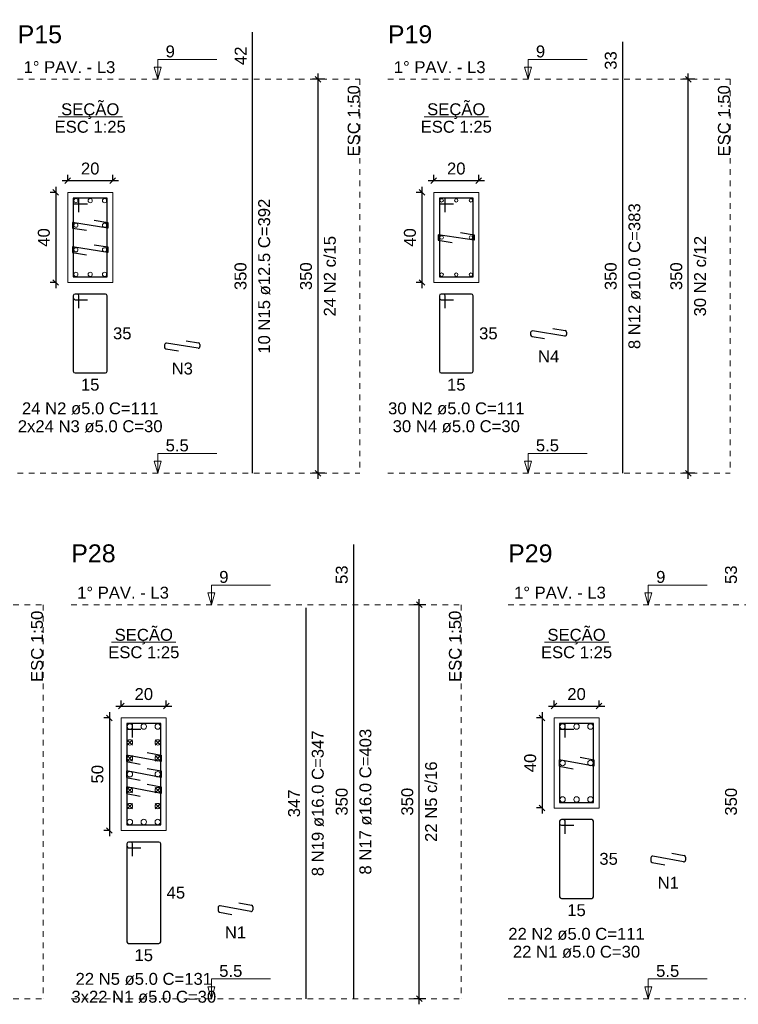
# Model space of a CAD drawing. Header units: millimetres. Extents: x 10 to 1250, y -62 to 528.
# Tile 231 of 256: x 241 to 254, y 229 to 246. Entities that reach past the tile are written whole.
import ezdxf

# ---------------------------------------------------------------- set-up
doc = ezdxf.new("R2010")
doc.units = ezdxf.units.MM
doc.header["$LTSCALE"] = 0.05
doc.linetypes.add('DOT', pattern=[6.35, 0, -6.35])
for name, color, linetype, lineweight in [('Descrição da armadura', 7, 'Continuous', 5), ('DT-Barras na forma', 2, 'Continuous', 30), ('DT-Barras no corte', 5, 'Continuous', 5), ('DT-Barras rebatidas', 2, 'Continuous', 30), ('DT-Cotas', 9, 'Continuous', 5), ('DT-Forma', 5, 'Continuous', 5), ('DT-Pontilhado', 9, 'DOT', 5), ('DT-Textos', 7, 'Continuous', 5), ('DT-Título', 3, 'Continuous', 20), ('Textos armaduras', 7, 'Continuous', 5)]:
    doc.layers.add(name, color=color, linetype=linetype, lineweight=lineweight)
doc.styles.add('Arial', font='arial.ttf')
doc.styles.get("Standard").update_dxf_attribs({"font": 'arial.ttf'})
doc.dimstyles.new('UM_25.000000', dxfattribs={"dimtxt": 0.18, "dimasz": 0.1, "dimexe": 0.1, "dimexo": 0.2, "dimgap": 0, "dimtad": 1, "dimtih": 1, "dimtoh": 1, "dimdec": 1, "dimlfac": 25, "dimzin": 0, "dimdsep": 46, "dimtxsty": 'Standard', "dimcen": 0.09, "dimdle": 0.1, "dimadec": 1, "dimazin": 2, "dimtfac": 1, "dimtdec": 4, "dimtofl": 0, "dimtmove": 0, "dimatfit": 3, "dimfxl": 1, "dimtolj": 1, "dimarcsym": 0})
doc.dimstyles.new('UM_50.000000', dxfattribs={"dimtxt": 0.18, "dimasz": 0.1, "dimexe": 0.1, "dimexo": 0.2, "dimgap": 0.1, "dimtad": 1, "dimdec": 1, "dimlfac": 50, "dimzin": 0, "dimdsep": 46, "dimtxsty": 'Standard', "dimblk": 'OBLIQUE', "dimcen": 0.09, "dimdle": 0.1, "dimadec": 1, "dimazin": 2, "dimtfac": 1, "dimtdec": 1, "dimtofl": 0, "dimtmove": 0, "dimatfit": 3, "dimldrblk": 'OBLIQUE', "dimfxl": 1, "dimtolj": 1, "dimarcsym": 1})

# ---------------------------------------------------------------- blocks, each defined once
blk = doc.blocks.new('_Oblique')
at = {"color": 0, "linetype": 'ByBlock', "lineweight": -2}
blk.add_line((-0.5, -0.5), (0.5, 0.5), dxfattribs=at)
blk = doc.blocks.new('*D2349')
at = {"layer": 'Defpoints', "color": 0, "transparency": 16777216}
for p in [(242.275, 243.14), (242.063, 241.54), (242.275, 241.54)]:
    blk.add_point(p, dxfattribs=at)
at = {"layer": 'DT-Cotas', "color": 0, "lineweight": -2, "transparency": 16777216}
for p, q in [((242.063, 243.24), (242.063, 241.44)), ((242.075, 243.14), (241.963, 243.14)), ((242.075, 241.54), (241.963, 241.54))]:
    blk.add_line(p, q, dxfattribs=at)
at = {"layer": 'DT-Cotas', "color": 0, "lineweight": -2, "transparency": 16777216, "xscale": 0.1, "yscale": 0.1, "zscale": 0.1}
for p, rotation in [((242.063, 243.14), 90), ((242.063, 241.54), 270)]:
    blk.add_blockref('_Oblique', p, dxfattribs=dict(at, rotation=rotation))
at = {"layer": 'DT-Cotas', "transparency": 16777216, "insert": (241.851, 242.34), "char_height": 0.2118, "attachment_point": 5, "rotation": 90, "style": 'Arial'}
blk.add_mtext('\\A1;40', dxfattribs=at)
blk = doc.blocks.new('*D2350')
at = {"layer": 'Defpoints', "color": 0, "transparency": 16777216}
for p in [(243.075, 243.352), (242.275, 243.14), (243.075, 243.14)]:
    blk.add_point(p, dxfattribs=at)
at = {"layer": 'DT-Cotas', "color": 0, "lineweight": -2, "transparency": 16777216}
for p, q in [((242.275, 243.34), (242.275, 243.452)), ((243.075, 243.34), (243.075, 243.452)), ((242.175, 243.352), (243.175, 243.352))]:
    blk.add_line(p, q, dxfattribs=at)
at = {"layer": 'DT-Cotas', "color": 0, "lineweight": -2, "transparency": 16777216, "xscale": 0.1, "yscale": 0.1, "zscale": 0.1, "rotation": 180}
blk.add_blockref('_Oblique', (242.275, 243.352), dxfattribs=at)
at = {"layer": 'DT-Cotas', "color": 0, "lineweight": -2, "transparency": 16777216, "xscale": 0.1, "yscale": 0.1, "zscale": 0.1}
blk.add_blockref('_Oblique', (243.075, 243.352), dxfattribs=at)
at = {"layer": 'DT-Cotas', "transparency": 16777216, "insert": (242.675, 243.564), "char_height": 0.2118, "attachment_point": 5, "rotation": 0.0057, "style": 'Arial'}
blk.add_mtext('\\A1;20', dxfattribs=at)
blk = doc.blocks.new('*D2351')
at = {"layer": 'Defpoints', "color": 0, "transparency": 16777216}
for p in [(246.726, 245.152), (247.044, 245.152), (247.044, 238.152)]:
    blk.add_point(p, dxfattribs=at)
at = {"layer": 'DT-Cotas', "color": 0, "lineweight": -2, "transparency": 16777216}
for p, q in [((246.844, 245.152), (246.626, 245.152)), ((246.726, 238.052), (246.726, 245.252)), ((246.844, 238.152), (246.626, 238.152))]:
    blk.add_line(p, q, dxfattribs=at)
at = {"layer": 'DT-Cotas', "color": 0, "lineweight": -2, "transparency": 16777216, "xscale": 0.1, "yscale": 0.1, "zscale": 0.1}
for p, rotation in [((246.726, 245.152), 90), ((246.726, 238.152), 270)]:
    blk.add_blockref('_Oblique', p, dxfattribs=dict(at, rotation=rotation))
blk = doc.blocks.new('*D2352')
at = {"layer": 'Defpoints', "color": 0, "transparency": 16777216}
for p in [(246.726, 245.152), (247.044, 245.152), (247.044, 238.152)]:
    blk.add_point(p, dxfattribs=at)
at = {"layer": 'DT-Cotas', "color": 0, "lineweight": -2, "transparency": 16777216}
for p, q in [((246.844, 245.152), (246.626, 245.152)), ((246.726, 238.052), (246.726, 245.252)), ((246.844, 238.152), (246.626, 238.152))]:
    blk.add_line(p, q, dxfattribs=at)
at = {"layer": 'DT-Cotas', "color": 0, "lineweight": -2, "transparency": 16777216, "xscale": 0.1, "yscale": 0.1, "zscale": 0.1}
for p, rotation in [((246.726, 245.152), 90), ((246.726, 238.152), 270)]:
    blk.add_blockref('_Oblique', p, dxfattribs=dict(at, rotation=rotation))
blk = doc.blocks.new('*D2353')
at = {"layer": 'Defpoints', "color": 0, "transparency": 16777216}
for p in [(248.783, 243.14), (248.572, 241.54), (248.783, 241.54)]:
    blk.add_point(p, dxfattribs=at)
at = {"layer": 'DT-Cotas', "color": 0, "lineweight": -2, "transparency": 16777216}
for p, q in [((248.572, 243.24), (248.572, 241.44)), ((248.583, 243.14), (248.472, 243.14)), ((248.583, 241.54), (248.472, 241.54))]:
    blk.add_line(p, q, dxfattribs=at)
at = {"layer": 'DT-Cotas', "color": 0, "lineweight": -2, "transparency": 16777216, "xscale": 0.1, "yscale": 0.1, "zscale": 0.1}
for p, rotation in [((248.572, 243.14), 90), ((248.572, 241.54), 270)]:
    blk.add_blockref('_Oblique', p, dxfattribs=dict(at, rotation=rotation))
at = {"layer": 'DT-Cotas', "transparency": 16777216, "insert": (248.36, 242.34), "char_height": 0.2118, "attachment_point": 5, "rotation": 90, "style": 'Arial'}
blk.add_mtext('\\A1;40', dxfattribs=at)
blk = doc.blocks.new('*D2354')
at = {"layer": 'Defpoints', "color": 0, "transparency": 16777216}
for p in [(249.583, 243.352), (248.783, 243.14), (249.583, 243.14)]:
    blk.add_point(p, dxfattribs=at)
at = {"layer": 'DT-Cotas', "color": 0, "lineweight": -2, "transparency": 16777216}
for p, q in [((248.783, 243.34), (248.783, 243.452)), ((249.583, 243.34), (249.583, 243.452)), ((248.683, 243.352), (249.683, 243.352))]:
    blk.add_line(p, q, dxfattribs=at)
at = {"layer": 'DT-Cotas', "color": 0, "lineweight": -2, "transparency": 16777216, "xscale": 0.1, "yscale": 0.1, "zscale": 0.1, "rotation": 180}
blk.add_blockref('_Oblique', (248.783, 243.352), dxfattribs=at)
at = {"layer": 'DT-Cotas', "color": 0, "lineweight": -2, "transparency": 16777216, "xscale": 0.1, "yscale": 0.1, "zscale": 0.1}
blk.add_blockref('_Oblique', (249.583, 243.352), dxfattribs=at)
at = {"layer": 'DT-Cotas', "transparency": 16777216, "insert": (249.183, 243.564), "char_height": 0.2118, "attachment_point": 5, "rotation": 0.0057, "style": 'Arial'}
blk.add_mtext('\\A1;20', dxfattribs=at)
blk = doc.blocks.new('*D2340')
at = {"layer": 'Defpoints', "color": 0, "transparency": 16777216}
for p in [(253.309, 245.152), (253.627, 245.152), (253.627, 238.152)]:
    blk.add_point(p, dxfattribs=at)
at = {"layer": 'DT-Cotas', "color": 0, "lineweight": -2, "transparency": 16777216}
for p, q in [((253.427, 245.152), (253.209, 245.152)), ((253.309, 238.052), (253.309, 245.252)), ((253.427, 238.152), (253.209, 238.152))]:
    blk.add_line(p, q, dxfattribs=at)
at = {"layer": 'DT-Cotas', "color": 0, "lineweight": -2, "transparency": 16777216, "xscale": 0.1, "yscale": 0.1, "zscale": 0.1}
for p, rotation in [((253.309, 245.152), 90), ((253.309, 238.152), 270)]:
    blk.add_blockref('_Oblique', p, dxfattribs=dict(at, rotation=rotation))
blk = doc.blocks.new('*D2341')
at = {"layer": 'Defpoints', "color": 0, "transparency": 16777216}
for p in [(253.309, 245.152), (253.627, 245.152), (253.627, 238.152)]:
    blk.add_point(p, dxfattribs=at)
at = {"layer": 'DT-Cotas', "color": 0, "lineweight": -2, "transparency": 16777216}
for p, q in [((253.427, 245.152), (253.209, 245.152)), ((253.309, 238.052), (253.309, 245.252)), ((253.427, 238.152), (253.209, 238.152))]:
    blk.add_line(p, q, dxfattribs=at)
at = {"layer": 'DT-Cotas', "color": 0, "lineweight": -2, "transparency": 16777216, "xscale": 0.1, "yscale": 0.1, "zscale": 0.1}
for p, rotation in [((253.309, 245.152), 90), ((253.309, 238.152), 270)]:
    blk.add_blockref('_Oblique', p, dxfattribs=dict(at, rotation=rotation))
blk = doc.blocks.new('*D2379')
at = {"layer": 'Defpoints', "color": 0, "transparency": 16777216}
for p in [(243.228, 233.803), (243.016, 231.803), (243.228, 231.803)]:
    blk.add_point(p, dxfattribs=at)
at = {"layer": 'DT-Cotas', "color": 0, "lineweight": -2, "transparency": 16777216}
for p, q in [((243.028, 233.803), (242.916, 233.803)), ((243.016, 233.903), (243.016, 231.703)), ((243.028, 231.803), (242.916, 231.803))]:
    blk.add_line(p, q, dxfattribs=at)
at = {"layer": 'DT-Cotas', "color": 0, "lineweight": -2, "transparency": 16777216, "xscale": 0.1, "yscale": 0.1, "zscale": 0.1}
for p, rotation in [((243.016, 233.803), 90), ((243.016, 231.803), 270)]:
    blk.add_blockref('_Oblique', p, dxfattribs=dict(at, rotation=rotation))
at = {"layer": 'DT-Cotas', "transparency": 16777216, "insert": (242.804, 232.803), "char_height": 0.2118, "attachment_point": 5, "rotation": 90, "style": 'Arial'}
blk.add_mtext('\\A1;50', dxfattribs=at)
blk = doc.blocks.new('*D2380')
at = {"layer": 'Defpoints', "color": 0, "transparency": 16777216}
for p in [(244.028, 234.015), (243.228, 233.803), (244.028, 233.803)]:
    blk.add_point(p, dxfattribs=at)
at = {"layer": 'DT-Cotas', "color": 0, "lineweight": -2, "transparency": 16777216}
for p, q in [((243.228, 234.003), (243.228, 234.115)), ((244.028, 234.003), (244.028, 234.115)), ((243.128, 234.015), (244.128, 234.015))]:
    blk.add_line(p, q, dxfattribs=at)
at = {"layer": 'DT-Cotas', "color": 0, "lineweight": -2, "transparency": 16777216, "xscale": 0.1, "yscale": 0.1, "zscale": 0.1, "rotation": 180}
blk.add_blockref('_Oblique', (243.228, 234.015), dxfattribs=at)
at = {"layer": 'DT-Cotas', "color": 0, "lineweight": -2, "transparency": 16777216, "xscale": 0.1, "yscale": 0.1, "zscale": 0.1}
blk.add_blockref('_Oblique', (244.028, 234.015), dxfattribs=at)
at = {"layer": 'DT-Cotas', "transparency": 16777216, "insert": (243.628, 234.226), "char_height": 0.2118, "attachment_point": 5, "rotation": 0.0057, "style": 'Arial'}
blk.add_mtext('\\A1;20', dxfattribs=at)
blk = doc.blocks.new('*D2367')
at = {"layer": 'Defpoints', "color": 0, "transparency": 16777216}
for p in [(248.526, 235.815), (248.844, 235.815), (248.844, 228.815)]:
    blk.add_point(p, dxfattribs=at)
at = {"layer": 'DT-Cotas', "color": 0, "lineweight": -2, "transparency": 16777216}
for p, q in [((248.526, 228.715), (248.526, 235.915)), ((248.644, 235.815), (248.426, 235.815)), ((248.644, 228.815), (248.426, 228.815))]:
    blk.add_line(p, q, dxfattribs=at)
at = {"layer": 'DT-Cotas', "color": 0, "lineweight": -2, "transparency": 16777216, "xscale": 0.1, "yscale": 0.1, "zscale": 0.1}
for p, rotation in [((248.526, 235.815), 90), ((248.526, 228.815), 270)]:
    blk.add_blockref('_Oblique', p, dxfattribs=dict(at, rotation=rotation))
blk = doc.blocks.new('*D2368')
at = {"layer": 'Defpoints', "color": 0, "transparency": 16777216}
for p in [(248.526, 235.815), (248.844, 235.815), (248.844, 228.815)]:
    blk.add_point(p, dxfattribs=at)
at = {"layer": 'DT-Cotas', "color": 0, "lineweight": -2, "transparency": 16777216}
for p, q in [((248.526, 228.715), (248.526, 235.915)), ((248.644, 235.815), (248.426, 235.815)), ((248.644, 228.815), (248.426, 228.815))]:
    blk.add_line(p, q, dxfattribs=at)
at = {"layer": 'DT-Cotas', "color": 0, "lineweight": -2, "transparency": 16777216, "xscale": 0.1, "yscale": 0.1, "zscale": 0.1}
for p, rotation in [((248.526, 235.815), 90), ((248.526, 228.815), 270)]:
    blk.add_blockref('_Oblique', p, dxfattribs=dict(at, rotation=rotation))
blk = doc.blocks.new('*D2369')
at = {"layer": 'Defpoints', "color": 0, "transparency": 16777216}
for p in [(250.922, 233.803), (250.71, 232.203), (250.922, 232.203)]:
    blk.add_point(p, dxfattribs=at)
at = {"layer": 'DT-Cotas', "color": 0, "lineweight": -2, "transparency": 16777216}
for p, q in [((250.722, 233.803), (250.61, 233.803)), ((250.71, 233.903), (250.71, 232.103)), ((250.722, 232.203), (250.61, 232.203))]:
    blk.add_line(p, q, dxfattribs=at)
at = {"layer": 'DT-Cotas', "color": 0, "lineweight": -2, "transparency": 16777216, "xscale": 0.1, "yscale": 0.1, "zscale": 0.1}
for p, rotation in [((250.71, 233.803), 90), ((250.71, 232.203), 270)]:
    blk.add_blockref('_Oblique', p, dxfattribs=dict(at, rotation=rotation))
at = {"layer": 'DT-Cotas', "transparency": 16777216, "insert": (250.498, 233.003), "char_height": 0.2118, "attachment_point": 5, "rotation": 90, "style": 'Arial'}
blk.add_mtext('\\A1;40', dxfattribs=at)
blk = doc.blocks.new('*D2370')
at = {"layer": 'Defpoints', "color": 0, "transparency": 16777216}
for p in [(251.722, 234.015), (250.922, 233.803), (251.722, 233.803)]:
    blk.add_point(p, dxfattribs=at)
at = {"layer": 'DT-Cotas', "color": 0, "lineweight": -2, "transparency": 16777216}
for p, q in [((250.922, 234.003), (250.922, 234.115)), ((251.722, 234.003), (251.722, 234.115)), ((250.822, 234.015), (251.822, 234.015))]:
    blk.add_line(p, q, dxfattribs=at)
at = {"layer": 'DT-Cotas', "color": 0, "lineweight": -2, "transparency": 16777216, "xscale": 0.1, "yscale": 0.1, "zscale": 0.1, "rotation": 180}
blk.add_blockref('_Oblique', (250.922, 234.015), dxfattribs=at)
at = {"layer": 'DT-Cotas', "color": 0, "lineweight": -2, "transparency": 16777216, "xscale": 0.1, "yscale": 0.1, "zscale": 0.1}
blk.add_blockref('_Oblique', (251.722, 234.015), dxfattribs=at)
at = {"layer": 'DT-Cotas', "transparency": 16777216, "insert": (251.322, 234.226), "char_height": 0.2118, "attachment_point": 5, "rotation": 0.0057, "style": 'Arial'}
blk.add_mtext('\\A1;20', dxfattribs=at)

msp = doc.modelspace()

# ---------------------------------------------------------------- linework, layer by layer
at = {"layer": 'DT-Barras na forma'}
for points in [[(242.4745, 242.7899), (242.4745, 243.0399), (242.3745, 243.0399), (242.3745, 241.6399), (242.9745, 241.6399), (242.9745, 243.0399), (242.3745, 243.0399), (242.3745, 242.9399), (242.6245, 242.9399)], [(248.9834, 242.7899), (248.9834, 243.0399), (248.8834, 243.0399), (248.8834, 241.6399), (249.4834, 241.6399), (249.4834, 243.0399), (248.8834, 243.0399), (248.8834, 242.9399), (249.1334, 242.9399)], [(242.7426, 242.6475), (242.9895, 242.6083), (242.9895, 242.5083), (242.3595, 242.6083), (242.3595, 242.5083), (242.6064, 242.4691)], [(249.2564, 242.4285), (249.5034, 242.3899), (249.5034, 242.2899), (248.8634, 242.3899), (248.8634, 242.2899), (249.1104, 242.2514)], [(242.7426, 242.2108), (242.9895, 242.1716), (242.9895, 242.0716), (242.3595, 242.1716), (242.3595, 242.0716), (242.6064, 242.0324)], [(243.4276, 233.4528), (243.4276, 233.7028), (243.3276, 233.7028), (243.3276, 231.9028), (243.9276, 231.9028), (243.9276, 233.7028), (243.3276, 233.7028), (243.3276, 233.6028), (243.5776, 233.6028)], [(251.1215, 233.4528), (251.1215, 233.7028), (251.0215, 233.7028), (251.0215, 232.3028), (251.6215, 232.3028), (251.6215, 233.7028), (251.0215, 233.7028), (251.0215, 233.6028), (251.2715, 233.6028)], [(243.69, 233.1904), (243.9356, 233.1438), (243.9356, 233.027), (243.3196, 233.1438), (243.3196, 233.027), (243.5652, 232.9805)], [(251.3839, 233.1077), (251.6295, 233.0612), (251.6295, 232.9444), (251.0135, 233.0612), (251.0135, 232.9444), (251.2592, 232.8978)], [(243.69, 232.9077), (243.9356, 232.8612), (243.9356, 232.7444), (243.3196, 232.8612), (243.3196, 232.7444), (243.5652, 232.6978)], [(243.69, 232.6251), (243.9356, 232.5785), (243.9356, 232.4617), (243.3196, 232.5785), (243.3196, 232.4617), (243.5652, 232.4151)]]:
    msp.add_lwpolyline(points, dxfattribs=at)
at = {"layer": 'DT-Barras no corte'}
for p, q in [((243.3316, 233.3201), (243.4276, 233.4161)), ((243.3316, 233.4161), (243.4276, 233.3201)), ((243.8276, 233.3201), (243.9236, 233.4161)), ((243.8276, 233.4161), (243.9236, 233.3201)), ((243.3316, 233.0374), (243.4276, 233.1334)), ((243.3316, 233.1334), (243.4276, 233.0374)), ((243.8276, 233.0374), (243.9236, 233.1334)), ((243.8276, 233.1334), (243.9236, 233.0374)), ((243.3316, 232.4721), (243.4276, 232.5681)), ((243.3316, 232.5681), (243.4276, 232.4721)), ((243.8276, 232.4721), (243.9236, 232.5681)), ((243.8276, 232.5681), (243.9236, 232.4721)), ((243.3316, 232.1894), (243.4276, 232.2854)), ((243.3316, 232.2854), (243.4276, 232.1894)), ((243.8276, 232.1894), (243.9236, 232.2854)), ((243.8276, 232.2854), (243.9236, 232.1894))]:
    msp.add_line(p, q, dxfattribs=at)
for centre, radius in [((242.4195, 242.9949), 0.0375), ((242.6745, 242.9949), 0.0375), ((242.9295, 242.9949), 0.0375), ((248.9234, 242.9999), 0.03), ((249.1834, 242.9999), 0.03), ((249.4434, 242.9999), 0.03), ((242.4195, 242.5583), 0.0375), ((242.9295, 242.5583), 0.0375), ((248.9234, 242.3399), 0.03), ((249.4434, 242.3399), 0.03), ((242.4195, 242.1216), 0.0375), ((242.9295, 242.1216), 0.0375), ((242.4195, 241.6849), 0.0375), ((242.6745, 241.6849), 0.0375), ((242.9295, 241.6849), 0.0375), ((248.9234, 241.6799), 0.03), ((249.1834, 241.6799), 0.03), ((249.4434, 241.6799), 0.03), ((243.3796, 233.6508), 0.048), ((243.6276, 233.6508), 0.048), ((243.8756, 233.6508), 0.048), ((251.0735, 233.6508), 0.048), ((251.3215, 233.6508), 0.048), ((251.5695, 233.6508), 0.048), ((243.3796, 233.3681), 0.048), ((243.8756, 233.3681), 0.048), ((243.3796, 233.0854), 0.048), ((243.8756, 233.0854), 0.048), ((251.0735, 233.0028), 0.048), ((251.5695, 233.0028), 0.048), ((243.3796, 232.8028), 0.048), ((243.8756, 232.8028), 0.048), ((243.3796, 232.5201), 0.048), ((243.8756, 232.5201), 0.048), ((251.0735, 232.3548), 0.048), ((251.3215, 232.3548), 0.048), ((251.5695, 232.3548), 0.048), ((243.3796, 232.2374), 0.048), ((243.8756, 232.2374), 0.048), ((243.3796, 231.9548), 0.048), ((243.6276, 231.9548), 0.048), ((243.8756, 231.9548), 0.048)]:
    msp.add_circle(centre, radius, dxfattribs=at)
at = {"layer": 'DT-Barras rebatidas'}
for p, q in [((245.5611, 245.152), (245.5611, 245.986)), ((252.1442, 245.152), (252.1442, 245.8192)), ((245.5611, 238.152), (245.5611, 245.152)), ((252.1442, 238.152), (252.1442, 245.152)), ((242.3745, 241.304), (242.3745, 239.964)), ((242.3745, 241.304), (242.3745, 241.264)), ((242.4445, 241.334), (242.4045, 241.334)), ((242.9445, 241.334), (242.4045, 241.334)), ((242.4745, 241.084), (242.4745, 241.304)), ((242.9745, 239.964), (242.9745, 241.304)), ((248.8834, 241.304), (248.8834, 239.964)), ((248.8834, 241.304), (248.8834, 241.264)), ((248.9534, 241.334), (248.9134, 241.334)), ((249.4534, 241.334), (248.9134, 241.334)), ((248.9834, 241.084), (248.9834, 241.304)), ((249.4834, 239.964), (249.4834, 241.304)), ((242.4045, 241.234), (242.6245, 241.234)), ((248.9134, 241.234), (249.1334, 241.234)), ((250.5055, 240.649), (250.5055, 240.6097)), ((250.5309, 240.5801), (250.7525, 240.5455)), ((251.1109, 240.5895), (250.5401, 240.6786)), ((250.8985, 240.7226), (251.1201, 240.688)), ((251.1455, 240.6584), (251.1455, 240.6191)), ((243.9966, 240.4306), (243.9966, 240.3913)), ((244.5919, 240.3712), (244.0313, 240.4602)), ((244.3797, 240.5049), (244.6013, 240.4697)), ((244.6266, 240.4401), (244.6266, 240.4009)), ((244.0219, 240.3617), (244.2435, 240.3265)), ((242.4045, 239.934), (242.9445, 239.934)), ((248.9134, 239.934), (249.4534, 239.934)), ((247.3614, 235.8149), (247.3614, 236.8823)), ((246.5142, 228.8149), (246.5142, 235.7569)), ((247.3614, 228.8149), (247.3614, 235.8149)), ((251.0915, 231.9969), (251.0515, 231.9969)), ((251.5915, 231.9969), (251.0515, 231.9969)), ((251.0215, 231.9669), (251.0215, 230.6269)), ((251.0215, 231.9669), (251.0215, 231.9269)), ((251.0515, 231.8969), (251.2715, 231.8969)), ((251.1215, 231.7469), (251.1215, 231.9669)), ((251.6215, 230.6269), (251.6215, 231.9669)), ((243.3276, 231.5669), (243.3276, 229.8269)), ((243.3276, 231.5669), (243.3276, 231.5269)), ((243.3976, 231.5969), (243.3576, 231.5969)), ((243.8976, 231.5969), (243.3576, 231.5969)), ((243.3576, 231.4969), (243.5776, 231.4969)), ((243.4276, 231.3469), (243.4276, 231.5669)), ((243.9276, 229.8269), (243.9276, 231.5669)), ((252.6436, 231.319), (252.6436, 231.2633)), ((253.224, 231.2452), (252.6792, 231.3485)), ((253.014, 231.4018), (253.2352, 231.3599)), ((253.2596, 231.3304), (253.2596, 231.2747)), ((252.668, 231.2338), (252.8892, 231.1919)), ((251.0515, 230.5969), (251.5915, 230.5969)), ((244.9497, 230.4364), (244.9497, 230.3806)), ((245.5301, 230.3625), (244.9853, 230.4659)), ((245.3201, 230.5192), (245.5413, 230.4772)), ((245.5657, 230.4478), (245.5657, 230.392)), ((244.9741, 230.3512), (245.1953, 230.3092)), ((243.3576, 229.7969), (243.8976, 229.7969))]:
    msp.add_line(p, q, dxfattribs=at)
for centre, start, end in [((242.4045, 241.304), 90, 180), ((242.4045, 241.304), 90, 180), ((242.4045, 241.264), 180, 270), ((242.4445, 241.304), 0, 90), ((242.9445, 241.304), 0, 90), ((248.9134, 241.304), 90, 180), ((248.9134, 241.304), 90, 180), ((248.9134, 241.264), 180, 270), ((248.9534, 241.304), 0, 90), ((249.4534, 241.304), 0, 90), ((250.5355, 240.649), 81.11934, 180), ((250.5355, 240.6097), 180, 261.11934), ((251.1155, 240.6191), 261.11934, 0), ((251.1155, 240.6584), 0, 81.11934), ((244.0266, 240.4306), 80.98068, 180), ((244.0266, 240.3913), 180, 260.98068), ((244.5966, 240.4009), 260.98068, 0), ((244.5966, 240.4401), 0, 80.98068), ((242.4045, 239.964), 180, 270), ((242.9445, 239.964), 270, 0), ((248.9134, 239.964), 180, 270), ((249.4534, 239.964), 270, 0), ((251.0515, 231.9669), 90, 180), ((251.0515, 231.9669), 90, 180), ((251.0915, 231.9669), 0, 90), ((251.5915, 231.9669), 0, 90), ((251.0515, 231.9269), 180, 270), ((243.3576, 231.5669), 90, 180), ((243.3576, 231.5669), 90, 180), ((243.3576, 231.5269), 180, 270), ((243.3976, 231.5669), 0, 90), ((243.8976, 231.5669), 0, 90), ((252.6736, 231.319), 79.26358, 180), ((253.2296, 231.3304), 0, 79.26358), ((252.6736, 231.2633), 180, 259.26358), ((253.2296, 231.2747), 259.26358, 0), ((251.0515, 230.6269), 180, 270), ((251.5915, 230.6269), 270, 0), ((244.9797, 230.4364), 79.26358, 180), ((245.5357, 230.4478), 0, 79.26358), ((244.9797, 230.3806), 180, 259.26358), ((245.5357, 230.392), 259.26358, 0), ((243.3576, 229.8269), 180, 270), ((243.8976, 229.8269), 270, 0)]:
    msp.add_arc(centre, 0.03, start, end, dxfattribs=at)
at = {"layer": 'DT-Forma'}
for points in [[(242.2745, 241.5399), (243.0745, 241.5399), (243.0745, 243.1399), (242.2745, 243.1399), (242.2745, 241.5399)], [(248.7834, 241.5399), (249.5834, 241.5399), (249.5834, 243.1399), (248.7834, 243.1399), (248.7834, 241.5399)], [(243.2276, 231.8028), (244.0276, 231.8028), (244.0276, 233.8028), (243.2276, 233.8028), (243.2276, 231.8028)], [(250.9215, 232.2028), (251.7215, 232.2028), (251.7215, 233.8028), (250.9215, 233.8028), (250.9215, 232.2028)]]:
    msp.add_lwpolyline(points, close=True, dxfattribs=at)
at = {"layer": 'DT-Pontilhado', "ltscale": 0.2}
for p, q in [((241.3842, 245.152), (247.4673, 245.152)), ((247.4673, 245.152), (247.4673, 238.152)), ((247.9673, 245.152), (254.0504, 245.152)), ((254.0504, 245.152), (254.0504, 238.152)), ((241.3842, 238.152), (247.4673, 238.152)), ((247.9673, 238.152), (254.0504, 238.152)), ((234.907, 235.8149), (241.8373, 235.8149)), ((241.8373, 235.8149), (241.8373, 228.8149)), ((242.3373, 235.8149), (249.2676, 235.8149)), ((249.2676, 235.8149), (249.2676, 228.8149)), ((250.1054, 235.8149), (256.1884, 235.8149)), ((234.907, 228.8149), (241.8373, 228.8149)), ((242.3373, 228.8149), (249.2676, 228.8149)), ((250.1054, 228.8149), (256.1884, 228.8149))]:
    msp.add_line(p, q, dxfattribs=at)
at = {"layer": 'DT-Textos'}
for p, q in [((242.1023, 244.4849), (243.2467, 244.4849)), ((248.6112, 244.4849), (249.7557, 244.4849)), ((243.0554, 235.1477), (244.1998, 235.1477)), ((250.7493, 235.1477), (251.8937, 235.1477))]:
    msp.add_line(p, q, dxfattribs=at)
for points in [[(243.8757, 245.152), (243.9392, 245.3638), (243.8121, 245.3638), (243.8757, 245.152), (243.8757, 245.502), (244.9257, 245.502)], [(250.4588, 245.152), (250.5223, 245.3638), (250.3952, 245.3638), (250.4588, 245.152), (250.4588, 245.502), (251.5088, 245.502)], [(243.8757, 238.152), (243.9392, 238.3638), (243.8121, 238.3638), (243.8757, 238.152), (243.8757, 238.502), (244.9257, 238.502)], [(250.4588, 238.152), (250.5223, 238.3638), (250.3952, 238.3638), (250.4588, 238.152), (250.4588, 238.502), (251.5088, 238.502)], [(244.8288, 235.8149), (244.8923, 236.0267), (244.7652, 236.0267), (244.8288, 235.8149), (244.8288, 236.1649), (245.8788, 236.1649)], [(252.5968, 235.8149), (252.6604, 236.0267), (252.5333, 236.0267), (252.5968, 235.8149), (252.5968, 236.1649), (253.6468, 236.1649)], [(244.8288, 228.8149), (244.8923, 229.0267), (244.7652, 229.0267), (244.8288, 228.8149), (244.8288, 229.1649), (245.8788, 229.1649)], [(252.5968, 228.8149), (252.6604, 229.0267), (252.5333, 229.0267), (252.5968, 228.8149), (252.5968, 229.1649), (253.6468, 229.1649)]]:
    msp.add_lwpolyline(points, dxfattribs=at)

# ---------------------------------------------------------------- texts
at = {"layer": 'Descrição da armadura', "linetype": 'Continuous', "char_height": 0.2118, "attachment_point": 8, "rotation": 90, "line_spacing_factor": 0.798, "style": 'Arial'}
for s, insert, width in [('10 N15 ø12.5 C=392', (245.8788, 241.652), 5.524605), ('8 N12 ø10.0 C=383', (252.4619, 241.652), 5.194653), ('24 N2 c/15', (247.0437, 241.652), 2.869342), ('30 N2 c/12', (253.6268, 241.652), 2.869342), ('8 N19 ø16.0 C=347', (246.8319, 232.2859), 5.194653), ('8 N17 ø16.0 C=403', (247.6791, 232.3149), 5.194653), ('22 N5 c/16', (248.844, 232.3149), 2.869342)]:
    msp.add_mtext(s, dxfattribs=dict(at, insert=insert, width=width))
at = {"layer": 'Descrição da armadura', "linetype": 'Continuous', "char_height": 0.2118, "attachment_point": 8, "line_spacing_factor": 0.798, "style": 'Arial'}
for s, insert, width in [('N4', (250.8255, 240.1219), 0.758398), ('N3', (244.3116, 239.9029), 0.758398), ('24 N2 ø5.0 C=111', (242.6745, 239.1927), 4.8647), ('30 N2 ø5.0 C=111', (249.1834, 239.1927), 4.8647), ('2x24 N3 ø5.0 C=30', (242.6745, 238.875), 5.212313), ('30 N4 ø5.0 C=30', (249.1834, 238.875), 4.579533), ('N1', (252.9516, 230.7683), 0.758398), ('N1', (245.2577, 229.8856), 0.758398), ('22 N2 ø5.0 C=111', (251.3215, 229.8556), 4.8647), ('22 N1 ø5.0 C=30', (251.3215, 229.5379), 4.579533), ('22 N5 ø5.0 C=131', (243.6276, 229.0556), 4.8647), ('3x22 N1 ø5.0 C=30', (243.6276, 228.7379), 5.212313)]:
    msp.add_mtext(s, dxfattribs=dict(at, insert=insert, width=width))
at = {"layer": 'DT-Cotas', "linetype": 'Continuous', "char_height": 0.2118, "width": 0.989858, "attachment_point": 8, "rotation": 90, "line_spacing_factor": 0.798, "style": 'Arial'}
for insert in [(246.6201, 241.652), (253.2032, 241.652), (248.4204, 232.3149)]:
    msp.add_mtext('350', dxfattribs=dict(at, insert=insert))
at = {"layer": 'DT-Textos', "char_height": 0.2118, "attachment_point": 7, "line_spacing_factor": 0.798, "style": 'Arial'}
for s, insert, width in [('9', (244.0157, 245.537), 0.333211), ('9', (250.5988, 245.537), 0.333211), ('5.5', (244.0157, 238.537), 0.832882), ('5.5', (250.5988, 238.537), 0.832882), ('9', (244.9688, 236.1999), 0.333211), ('9', (252.7368, 236.1999), 0.333211), ('5.5', (244.9688, 229.1999), 0.832882), ('5.5', (252.7368, 229.1999), 0.832882)]:
    msp.add_mtext(s, dxfattribs=dict(at, insert=insert, width=width))
at = {"layer": 'DT-Textos', "linetype": 'Continuous', "char_height": 0.2118, "line_spacing_factor": 0.798, "style": 'Arial'}
for s, insert, width, attachment_point in [('1%%d PAV. - L3', (241.4901, 245.2579), 3.282672, 7), ('1%%d PAV. - L3', (248.0732, 245.2579), 3.282672, 7), ('SEÇÃO', (242.675, 244.447), 2.097563, 8), ('SEÇÃO', (249.183, 244.447), 2.097563, 8), ('ESC 1:25', (242.6745, 244.1989), 2.564468, 8), ('ESC 1:25', (249.1834, 244.1989), 2.564468, 8), ('1%%d PAV. - L3', (242.4432, 235.9208), 3.282672, 7), ('1%%d PAV. - L3', (250.2113, 235.9208), 3.282672, 7), ('SEÇÃO', (243.6278, 235.1091), 2.097563, 8), ('SEÇÃO', (251.322, 235.1093), 2.097563, 8), ('ESC 1:25', (243.6276, 234.8618), 2.564468, 8), ('ESC 1:25', (251.3215, 234.8618), 2.564468, 8)]:
    msp.add_mtext(s, dxfattribs=dict(at, insert=insert, width=width, attachment_point=attachment_point))
at = {"layer": 'DT-Textos', "linetype": 'Continuous', "char_height": 0.2118, "width": 2.564468, "attachment_point": 9, "rotation": 90, "line_spacing_factor": 0.798, "style": 'Arial'}
for insert in [(247.4673, 245.0461), (254.0504, 245.0461), (241.8373, 235.709), (249.2676, 235.709)]:
    msp.add_mtext('ESC 1:50', dxfattribs=dict(at, insert=insert))
at = {"layer": 'DT-Título', "linetype": 'Continuous', "char_height": 0.3177, "width": 1.421389, "attachment_point": 7, "line_spacing_factor": 0.798, "style": 'Arial'}
for s, insert in [('P15', (241.3842, 245.7874)), ('P19', (247.9673, 245.7874)), ('P28', (242.3373, 236.5646)), ('P29', (250.1054, 236.5646))]:
    msp.add_mtext(s, dxfattribs=dict(at, insert=insert))
at = {"layer": 'Textos armaduras', "linetype": 'Continuous', "char_height": 0.2118, "attachment_point": 7, "rotation": 90, "line_spacing_factor": 0.798, "style": 'Arial'}
for s, insert, width in [('42', (245.4552, 245.404), 0.659905), ('33', (252.0383, 245.3206), 0.659905), ('350', (245.4552, 241.4046), 0.989858), ('350', (252.0383, 241.4046), 0.989858), ('53', (247.2555, 236.1836), 0.659905), ('53', (254.1763, 236.1836), 0.659905), ('350', (247.2555, 232.0674), 0.989858), ('350', (254.1763, 232.0674), 0.989858), ('347', (246.4083, 232.0384), 0.989858)]:
    msp.add_mtext(s, dxfattribs=dict(at, insert=insert, width=width))
at = {"layer": 'Textos armaduras', "linetype": 'Continuous', "char_height": 0.2118, "width": 0.659905, "attachment_point": 7, "line_spacing_factor": 0.798, "style": 'Arial'}
for s, insert in [('35', (243.0804, 240.5281)), ('35', (249.5893, 240.5281)), ('15', (242.5095, 239.6163)), ('15', (249.0185, 239.6163)), ('35', (251.7274, 231.191)), ('45', (244.0335, 230.591)), ('15', (251.1566, 230.2792)), ('15', (243.4626, 229.4792))]:
    msp.add_mtext(s, dxfattribs=dict(at, insert=insert))

# ---------------------------------------------------------------- dimensions: what is measured, and where the dimension line sits
at = {"layer": 'DT-Cotas'}
for base, p1, p2, picture, middle in [((246.726, 245.152), (247.0437, 238.152), (247.0437, 245.152), '*D2351', (246.5142, 241.652)), ((246.726, 245.152), (247.0437, 238.152), (247.0437, 245.152), '*D2352', (246.5142, 241.652)), ((253.3091, 245.152), (253.6268, 238.152), (253.6268, 245.152), '*D2340', (253.0973, 241.652)), ((253.3091, 245.152), (253.6268, 238.152), (253.6268, 245.152), '*D2341', (253.0973, 241.652)), ((248.5263, 235.8149), (248.844, 228.8149), (248.844, 235.8149), '*D2367', (248.3145, 232.3149)), ((248.5263, 235.8149), (248.844, 228.8149), (248.844, 235.8149), '*D2368', (248.3145, 232.3149))]:
    dim = msp.add_linear_dim(base=base, p1=p1, p2=p2, angle=90, text=' ', dimstyle='UM_50.000000', override={"dimtxt": 0.2118, "dimasz": 0.1, "dimexe": 0.1, "dimexo": 0.2, "dimtad": 1, "dimtih": 0, "dimtoh": 0, "dimdec": 1, "dimlfac": 50, "dimzin": 8, "dimtxsty": 'Arial', "dimblk": 'Oblique', "dimblk1": 'Oblique', "dimblk2": 'Oblique', "dimsah": 1, "dimdle": 0.1, "dimse1": 0, "dimse2": 0, "dimclrt": 256, "dimadec": 1, "dimazin": 3, "dimtmove": 2, "dimldrblk": 'Oblique'}, dxfattribs=at)
    dim.commit()
    dim.dimension.update_dxf_attribs({"geometry": picture, "text_midpoint": middle, "dimtype": 160, "text_rotation": 90})
for base, p1, p2, picture, middle in [((243.0745, 243.3517), (242.2745, 243.1399), (243.0745, 243.1399), '*D2350', (242.6745, 243.5635)), ((249.5834, 243.3517), (248.7834, 243.1399), (249.5834, 243.1399), '*D2354', (249.1834, 243.5635)), ((244.0276, 234.0146), (243.2276, 233.8028), (244.0276, 233.8028), '*D2380', (243.6276, 234.2264)), ((251.7215, 234.0146), (250.9215, 233.8028), (251.7215, 233.8028), '*D2370', (251.3215, 234.2264))]:
    dim = msp.add_linear_dim(base=base, p1=p1, p2=p2, dimstyle='UM_25.000000', override={"dimtxt": 0.2118, "dimasz": 0.1, "dimexe": 0.1, "dimexo": 0.2, "dimtad": 1, "dimtih": 0, "dimtoh": 0, "dimdec": 1, "dimlfac": 25, "dimzin": 8, "dimtxsty": 'Arial', "dimblk": 'Oblique', "dimblk1": 'Oblique', "dimblk2": 'Oblique', "dimsah": 1, "dimdle": 0.1, "dimse1": 0, "dimse2": 0, "dimclrt": 256, "dimadec": 1, "dimazin": 3, "dimtmove": 2, "dimldrblk": 'Oblique'}, dxfattribs=at)
    dim.commit()
    dim.dimension.update_dxf_attribs({"geometry": picture, "text_midpoint": middle, "dimtype": 160, "text_rotation": 0.00573})
for base, p1, p2, picture, middle in [((242.0627, 241.5399), (242.2745, 243.1399), (242.2745, 241.5399), '*D2349', (241.8509, 242.3399)), ((248.5716, 241.5399), (248.7834, 243.1399), (248.7834, 241.5399), '*D2353', (248.3598, 242.3399)), ((243.0158, 231.8028), (243.2276, 233.8028), (243.2276, 231.8028), '*D2379', (242.804, 232.8028)), ((250.7097, 232.2028), (250.9215, 233.8028), (250.9215, 232.2028), '*D2369', (250.4979, 233.0028))]:
    dim = msp.add_linear_dim(base=base, p1=p1, p2=p2, angle=90, dimstyle='UM_25.000000', override={"dimtxt": 0.2118, "dimasz": 0.1, "dimexe": 0.1, "dimexo": 0.2, "dimtad": 1, "dimtih": 0, "dimtoh": 0, "dimdec": 1, "dimlfac": 25, "dimzin": 8, "dimtxsty": 'Arial', "dimblk": 'Oblique', "dimblk1": 'Oblique', "dimblk2": 'Oblique', "dimsah": 1, "dimdle": 0.1, "dimse1": 0, "dimse2": 0, "dimclrt": 256, "dimadec": 1, "dimazin": 3, "dimtmove": 2, "dimldrblk": 'Oblique'}, dxfattribs=at)
    dim.commit()
    dim.dimension.update_dxf_attribs({"geometry": picture, "text_midpoint": middle, "dimtype": 160, "text_rotation": 90})

doc.saveas('drawing.dxf')
